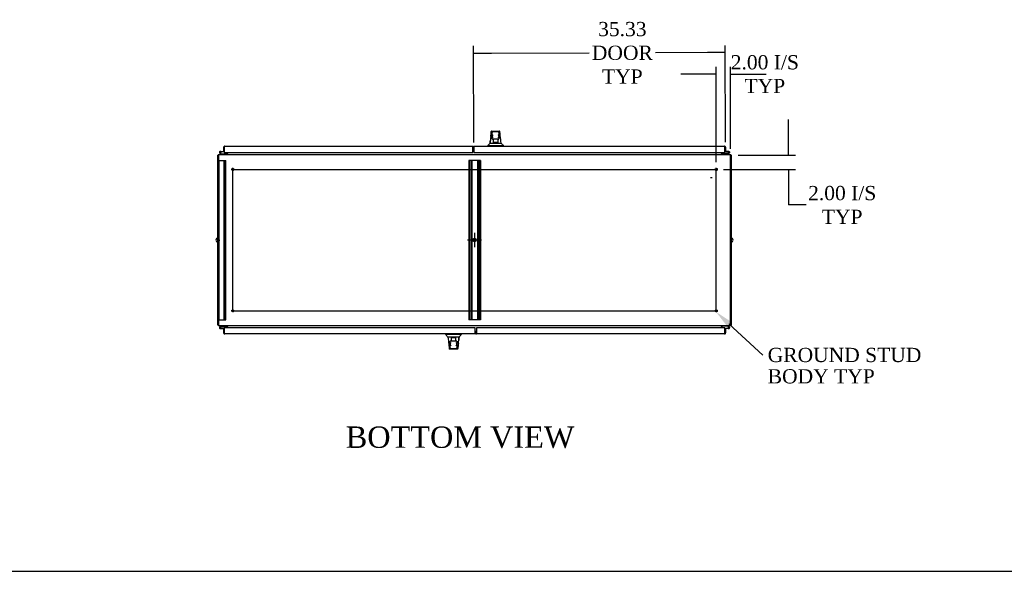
# Model space of a CAD drawing. Header units: inches. Extents: x 68 to 604, y 20 to 380.
# Tile 3 of 16: x 163 to 302, y 23 to 101. Entities that reach past the tile are written whole.
import ezdxf
from ezdxf import colors
from ezdxf.entities.mleader import LeaderData, LeaderLine
from ezdxf.enums import TextEntityAlignment as Align
from ezdxf.lldxf.tags import DXFTag
from ezdxf.math import Vec2, Vec3

# ---------------------------------------------------------------- set-up
doc = ezdxf.new("R2010")
doc.units = ezdxf.units.IN
doc.header["$MEASUREMENT"] = 0
for name, color, linetype in [('COM42890-3', 7, 'Continuous'), ('COM44037', 7, 'Continuous'), ('COM54578-60', 7, 'Continuous'), ('COM56746-4', 7, 'Continuous'), ('COM71117-3', 7, 'Continuous'), ('COM71119-1', 7, 'Continuous'), ('Default', 7, 'Continuous'), ('GSK11033', 7, 'Continuous'), ('HAN13066', 7, 'Continuous'), ('SCS00680', 7, 'Continuous'), ('STD21878', 7, 'Continuous')]:
    doc.layers.add(name, color=color, linetype=linetype)
doc.styles.add('SEACAD_Times_New_Roman', font='times.ttf')
tags = doc.linetypes.add('CENTER2', pattern=[1.125, 0.75, -0.125, 0.125, -0.125]).pattern_tags.tags
tags[10:11] = [DXFTag(74, 4), DXFTag(75, 0), DXFTag(340, '0'), DXFTag(46, 0.0), DXFTag(50, 0.0), DXFTag(44, 0.0), DXFTag(45, 0.0)]
tags[8:9] = [DXFTag(74, 4), DXFTag(75, 0), DXFTag(340, '0'), DXFTag(46, 0.0), DXFTag(50, 0.0), DXFTag(44, 0.0), DXFTag(45, 0.0)]
tags[6:7] = [DXFTag(74, 4), DXFTag(75, 0), DXFTag(340, '0'), DXFTag(46, 0.0), DXFTag(50, 0.0), DXFTag(44, 0.0), DXFTag(45, 0.0)]
tags[4:5] = [DXFTag(74, 4), DXFTag(75, 0), DXFTag(340, '0'), DXFTag(46, 0.0), DXFTag(50, 0.0), DXFTag(44, 0.0), DXFTag(45, 0.0)]
tags = doc.linetypes.add('HIDDEN2', pattern=[0.1875, 0.125, -0.0625]).pattern_tags.tags
tags[6:7] = [DXFTag(74, 4), DXFTag(75, 0), DXFTag(340, '0'), DXFTag(46, 0.0), DXFTag(50, 0.0), DXFTag(44, 0.0), DXFTag(45, 0.0)]
tags[4:5] = [DXFTag(74, 4), DXFTag(75, 0), DXFTag(340, '0'), DXFTag(46, 0.0), DXFTag(50, 0.0), DXFTag(44, 0.0), DXFTag(45, 0.0)]
doc.dimstyles.new('HAMMOND_(STH_-_540x360)', dxfattribs={"dimtxt": 2, "dimasz": 2.5, "dimexe": 1, "dimexo": 1, "dimgap": 0.5, "dimtad": 0, "dimtih": 1, "dimtoh": 1, "dimzin": 0, "dimdsep": 46, "dimtxsty": 'SEACAD_Times_New_Roman', "dimblk1": '_SE_FILLED', "dimblk2": '_SE_FILLED', "dimsah": 1, "dimcen": 1, "dimadec": 0, "dimazin": 0, "dimtfac": 0.8, "dimtofl": 0, "dimtmove": 0, "dimatfit": 3, "dimfxl": 0, "dimtolj": 1, "dimtzin": 0, "dimarcsym": 0})

# ---------------------------------------------------------------- blocks, each defined once
blk = doc.blocks.new('SE3')
at = {"layer": 'COM42890-3', "color": 7, "linetype": 'HIDDEN2'}
for p, q in [((124.99, 36.83), (124.99, 59.2)), ((124.99, 59.2), (125.13, 59.2)), ((125.08, 36.83), (125.08, 59.2)), ((125.13, 59.2), (125.85, 59.2)), ((125.77, 36.83), (125.77, 59.2)), ((125.85, 59.2), (125.99, 59.2)), ((125.89, 36.83), (125.89, 59.2)), ((125.99, 36.83), (125.99, 59.2)), ((160.25, 59.2), (160.11, 59.2)), ((160.11, 59.2), (160.11, 36.83)), ((160.21, 59.2), (160.21, 36.83)), ((161.6, 59.2), (160.25, 59.2)), ((160.43, 59.2), (160.43, 36.83)), ((160.53, 59.2), (160.53, 36.83)), ((161.32, 59.2), (161.32, 36.83)), ((161.42, 59.2), (161.42, 36.83)), ((161.74, 59.2), (161.6, 59.2)), ((161.64, 59.2), (161.64, 36.83)), ((161.74, 59.2), (161.74, 36.83)), ((125.08, 48.27), (124.99, 48.27)), ((124.99, 47.77), (125.08, 47.77)), ((124.99, 36.83), (125.13, 36.83)), ((125.13, 36.83), (125.85, 36.83)), ((125.85, 36.83), (125.99, 36.83)), ((160.25, 36.83), (160.11, 36.83)), ((161.6, 36.83), (160.25, 36.83)), ((161.74, 36.83), (161.6, 36.83))]:
    blk.add_line(p, q, dxfattribs=at)
blk.add_circle((160.92, 48.02), 0.25, dxfattribs=at)
at = {"layer": 'COM44037', "color": 7, "linetype": 'Continuous'}
for p, q in [((125.71, 60.46), (125.71, 61.06)), ((125.8, 61.13), (125.76, 61.18)), ((125.8, 61.06), (125.8, 61.18)), ((125.8, 61.13), (125.8, 61.06)), ((125.8, 61.06), (125.8, 61.06)), ((125.8, 61.06), (125.8, 60.33)), ((125.8, 60.46), (125.8, 60.86)), ((125.85, 61.21), (160.66, 61.21)), ((125.85, 61.21), (125.85, 61.21)), ((125.85, 61.21), (125.85, 61.21)), ((160.66, 61.21), (160.66, 61.06)), ((160.66, 60.33), (160.66, 61.06)), ((125.71, 60.46), (125.8, 60.46)), ((125.8, 60.33), (160.66, 60.33)), ((196.05, 35.7), (161.19, 35.7)), ((161.19, 35.7), (161.19, 34.97)), ((161.19, 34.82), (161.19, 34.97)), ((196, 34.82), (161.19, 34.82)), ((196, 34.82), (196, 34.82)), ((196, 34.82), (196, 34.82)), ((196.05, 34.97), (196.05, 35.7)), ((196.14, 35.57), (196.05, 35.57)), ((196.05, 35.57), (196.05, 35.17)), ((196.05, 34.97), (196.05, 34.97)), ((196.05, 34.9), (196.05, 34.97)), ((196.05, 34.97), (196.05, 34.85)), ((196.05, 34.9), (196.09, 34.85)), ((196.14, 35.57), (196.14, 34.97))]:
    blk.add_line(p, q, dxfattribs=at)
for centre, start, end in [((125.85, 61.06), 127.5036, 180), ((125.85, 61.06), 90.1561, 127.5036), ((125.85, 61.06), 90, 90.0762), ((160.66, 61.06), 19.7726, 90), ((161.19, 34.97), 199.7726, 270), ((196, 34.97), 270.1561, 307.5036), ((196, 34.97), 270, 270.0762), ((196, 34.97), 307.5036, 0)]:
    blk.add_arc(centre, 0.143, start, end, dxfattribs=at)
for points in [[(125.8, 61.18), (125.81, 61.19), (125.82, 61.19), (125.83, 61.2), (125.83, 61.2), (125.84, 61.21), (125.84, 61.21), (125.85, 61.21)], [(196.05, 34.85), (196.04, 34.84), (196.03, 34.84), (196.02, 34.83), (196.01, 34.83), (196.01, 34.82), (196, 34.82), (196, 34.82)]]:
    blk.add_open_spline(points, degree=3, knots=[0, 0, 0, 0, 0.5, 0.5, 0.75, 0.75, 1, 1, 1, 1], dxfattribs=at)
at = {"layer": 'COM54578-60', "color": 7, "linetype": 'Continuous'}
for p, q in [((125.35, 60.05), (125.14, 60.26)), ((125.18, 60.3), (125.38, 60.11)), ((125.29, 60.46), (125.22, 60.46)), ((125.34, 60.34), (125.28, 60.34)), ((125.29, 60.46), (125.8, 60.46)), ((125.32, 60.4), (125.34, 60.4)), ((125.8, 60.4), (125.34, 60.4)), ((125.38, 60.11), (126.07, 60.11)), ((125.8, 60.46), (125.8, 60.46)), ((126.07, 60.11), (126.07, 60.05)), ((195.78, 60.11), (195.78, 60.05)), ((196.47, 60.11), (195.78, 60.11)), ((196.05, 60.46), (196.05, 60.46)), ((196.63, 60.46), (196.05, 60.46)), ((196.05, 60.4), (196.59, 60.4)), ((196.58, 60.22), (196.47, 60.11)), ((196.49, 60.05), (196.66, 60.21)), ((196.56, 60.35), (196.51, 60.35)), ((196.56, 60.36), (196.56, 60.33)), ((196.59, 60.23), (196.58, 60.22)), ((196.64, 60.41), (196.61, 60.41)), ((196.61, 60.28), (196.64, 60.28)), ((196.66, 60.21), (196.71, 60.26)), ((196.69, 60.33), (196.69, 60.36)), ((125.35, 35.99), (125.19, 35.82)), ((126.07, 35.92), (126.07, 35.99)), ((195.77, 35.92), (195.77, 35.99)), ((196.49, 35.99), (196.71, 35.77)), ((125.19, 35.82), (125.14, 35.77)), ((125.16, 35.7), (125.16, 35.68)), ((125.23, 35.75), (125.21, 35.75)), ((125.21, 35.63), (125.23, 35.63)), ((125.22, 35.57), (125.8, 35.57)), ((125.25, 35.8), (125.27, 35.81)), ((125.8, 35.63), (125.26, 35.63)), ((125.27, 35.81), (125.38, 35.92)), ((125.28, 35.68), (125.28, 35.7)), ((125.28, 35.68), (125.34, 35.68)), ((125.38, 35.92), (126.07, 35.92)), ((125.8, 35.57), (125.8, 35.57)), ((196.47, 35.92), (195.77, 35.92)), ((196.05, 35.63), (196.5, 35.63)), ((196.56, 35.57), (196.05, 35.57)), ((196.05, 35.57), (196.05, 35.57)), ((196.66, 35.73), (196.47, 35.92)), ((196.52, 35.63), (196.5, 35.63)), ((196.51, 35.69), (196.57, 35.69)), ((196.56, 35.57), (196.63, 35.57))]:
    blk.add_line(p, q, dxfattribs=at)
for centre in [(125.22, 60.34), (196.63, 35.69)]:
    blk.add_circle(centre, 0.05, dxfattribs=at)
for centre, radius, start, end in [((125.22, 60.34), 0.117, 0, 227.608), ((125.22, 60.34), 0.055, 0, 228.8041), ((125.22, 60.34), 0.055, 228.8041, 0), ((125.22, 60.34), 0.117, 287.0274, 0), ((125.22, 60.34), 0.135, 24.0421, 60.0736), ((196.63, 60.34), 0.117, 174.7841, 90), ((196.63, 60.34), 0.117, 151.9602, 174.7841), ((196.61, 60.36), 0.05, 90, 180), ((196.61, 60.33), 0.05, 180, 270), ((196.63, 60.34), 0.135, 248.9858, 284.9706), ((196.64, 60.36), 0.05, 0, 90), ((196.64, 60.33), 0.05, 270, 0), ((125.22, 35.69), 0.117, 354.7841, 270), ((125.21, 35.7), 0.05, 90, 180), ((125.21, 35.68), 0.05, 180, 270), ((125.22, 35.69), 0.135, 68.9858, 104.9706), ((125.23, 35.7), 0.05, 0, 90), ((125.23, 35.68), 0.05, 270, 0), ((125.22, 35.69), 0.117, 331.9602, 354.7841), ((196.63, 35.69), 0.135, 204.0421, 240.0736), ((196.63, 35.69), 0.117, 107.0274, 180), ((196.63, 35.69), 0.117, 180, 47.608), ((196.63, 35.69), 0.055, 48.8041, 180), ((196.63, 35.69), 0.055, 180, 48.8041)]:
    blk.add_arc(centre, radius, start, end, dxfattribs=at)
at = {"layer": 'COM56746-4', "color": 7, "linetype": 'Continuous'}
for p, q in [((160.82, 61.21), (196, 61.21)), ((160.82, 61.06), (160.82, 61.21)), ((160.82, 61.06), (160.82, 60.33)), ((196, 61.21), (196, 61.21)), ((196, 61.21), (196, 61.21)), ((196, 61.21), (196, 61.21)), ((196.05, 61.13), (196.09, 61.18)), ((196.05, 61.06), (196.05, 61.18)), ((196.05, 61.06), (196.05, 61.13)), ((196.05, 61.06), (196.05, 61.06)), ((196.05, 60.33), (196.05, 61.06)), ((196.05, 60.86), (196.05, 60.46)), ((196.14, 61.06), (196.14, 60.46)), ((160.82, 60.33), (196.05, 60.33)), ((196.14, 60.46), (196.05, 60.46)), ((125.71, 35.57), (125.8, 35.57)), ((125.71, 34.97), (125.71, 35.57)), ((125.8, 34.9), (125.76, 34.85)), ((161.03, 35.7), (125.8, 35.7)), ((125.8, 35.7), (125.8, 34.97)), ((125.8, 35.17), (125.8, 35.57)), ((125.8, 34.97), (125.8, 34.97)), ((125.8, 34.97), (125.8, 34.9)), ((125.8, 34.97), (125.8, 34.85)), ((161.03, 34.82), (125.85, 34.82)), ((125.85, 34.82), (125.85, 34.82)), ((125.85, 34.82), (125.85, 34.82)), ((125.85, 34.82), (125.85, 34.82)), ((161.03, 34.97), (161.03, 35.7)), ((161.03, 34.97), (161.03, 34.82))]:
    blk.add_line(p, q, dxfattribs=at)
for centre, start, end in [((196, 61.06), 89.9238, 90), ((196, 61.06), 52.4964, 89.8439), ((196, 61.06), 0, 52.4964), ((125.85, 34.97), 180, 232.4964), ((125.85, 34.97), 232.4964, 269.8439), ((125.85, 34.97), 269.9238, 270)]:
    blk.add_arc(centre, 0.143, start, end, dxfattribs=at)
for points in [[(196.05, 61.18), (196.04, 61.19), (196.03, 61.19), (196.02, 61.2), (196.02, 61.2), (196.01, 61.21), (196, 61.21), (196, 61.21)], [(125.8, 34.85), (125.81, 34.84), (125.82, 34.84), (125.83, 34.83), (125.83, 34.83), (125.84, 34.82), (125.84, 34.82), (125.85, 34.82)]]:
    blk.add_open_spline(points, degree=3, knots=[0, 0, 0, 0, 0.5, 0.5, 0.75, 0.75, 1, 1, 1, 1], dxfattribs=at)
at = {"layer": 'COM71117-3', "color": 7, "linetype": 'Continuous'}
for p, q in [((124.99, 60.05), (196.86, 60.05)), ((124.99, 60.05), (124.99, 59.86)), ((124.99, 59.86), (124.99, 36.18)), ((126.27, 60.14), (126.27, 60.33)), ((126.27, 60.14), (126.27, 60.05)), ((195.58, 60.33), (195.58, 60.14)), ((195.58, 60.05), (195.58, 60.14)), ((196.86, 59.86), (196.86, 60.05)), ((196.86, 36.18), (196.86, 59.86)), ((124.99, 36.18), (124.99, 35.99)), ((196.86, 35.99), (124.99, 35.99)), ((126.27, 35.99), (126.27, 35.89)), ((195.58, 35.89), (195.58, 35.99)), ((196.86, 35.99), (196.86, 36.18)), ((126.27, 35.7), (126.27, 35.89)), ((195.58, 35.89), (195.58, 35.7))]:
    blk.add_line(p, q, dxfattribs=at)
at = {"layer": 'COM71119-1', "color": 7, "linetype": 'Continuous'}
for p, q in [((124.89, 36.08), (124.89, 59.95)), ((124.99, 59.95), (124.89, 59.95)), ((126.17, 60.33), (126.17, 60.14)), ((195.67, 60.14), (195.67, 60.33)), ((196.86, 59.95), (196.95, 59.95)), ((196.95, 59.95), (196.95, 36.08)), ((124.99, 36.08), (124.89, 36.08)), ((196.86, 36.08), (196.95, 36.08)), ((126.17, 35.89), (126.17, 35.7)), ((195.67, 35.7), (195.67, 35.89))]:
    blk.add_line(p, q, dxfattribs=at)
for centre, radius, start, end in [((125.08, 59.86), 0.19, 120, 150), ((126.08, 60.14), 0.095, 270, 0), ((126.08, 60.14), 0.19, 330, 0), ((195.77, 60.14), 0.19, 180, 210), ((195.77, 60.14), 0.095, 180, 270), ((196.76, 59.86), 0.19, 30, 60), ((125.08, 36.18), 0.19, 210, 240), ((126.08, 35.89), 0.095, 0, 90), ((126.08, 35.89), 0.19, 0, 30), ((195.77, 35.89), 0.19, 150, 180), ((195.77, 35.89), 0.095, 90, 180), ((196.76, 36.18), 0.19, 300, 330)]:
    blk.add_arc(centre, radius, start, end, dxfattribs=at)
at = {"layer": 'GSK11033', "color": 7, "linetype": 'Continuous'}
for p, q in [((125.8, 61.11), (125.8, 61.11)), ((125.8, 61.11), (125.8, 60.86)), ((125.8, 60.86), (125.8, 60.86)), ((160.82, 61.11), (160.66, 61.11)), ((160.82, 61.11), (160.66, 61.11)), ((160.8, 60.86), (160.66, 60.86)), ((160.8, 60.86), (160.66, 60.86)), ((160.82, 61.06), (160.8, 61.06)), ((160.8, 61.06), (160.8, 60.81)), ((196.05, 61.11), (196.05, 60.86)), ((196.05, 61.11), (196.05, 61.11)), ((196.05, 60.86), (196.05, 60.86)), ((160.8, 60.81), (160.82, 60.81)), ((125.8, 35.17), (125.8, 35.17)), ((125.8, 35.17), (125.8, 34.92)), ((125.8, 34.92), (125.8, 34.92)), ((161.05, 35.22), (161.03, 35.22)), ((161.19, 35.17), (161.03, 35.17)), ((161.19, 35.17), (161.03, 35.17)), ((161.03, 34.97), (161.05, 34.97)), ((161.19, 34.92), (161.03, 34.92)), ((161.19, 34.92), (161.03, 34.92)), ((161.05, 34.97), (161.05, 35.22)), ((196.05, 35.17), (196.05, 34.92)), ((196.05, 35.17), (196.05, 35.17)), ((196.05, 34.92), (196.05, 34.92))]:
    blk.add_line(p, q, dxfattribs=at)
at = {"layer": 'HAN13066', "color": 7, "linetype": 'Continuous'}
for p, q in [((163.27, 63.27), (163.27, 63.27)), ((163.33, 63.32), (164.42, 63.32)), ((163.42, 62.68), (163.42, 63.15)), ((163.42, 62.27), (163.42, 62.68)), ((163.42, 62.24), (163.42, 62.27)), ((164.24, 63.24), (163.51, 63.24)), ((164.33, 63.15), (164.33, 62.68)), ((164.33, 62.68), (164.33, 62.27)), ((164.33, 62.27), (164.33, 62.24)), ((164.48, 63.27), (164.48, 63.27)), ((162.79, 61.29), (163.14, 61.29)), ((162.79, 61.29), (162.79, 61.21)), ((163.1, 61.64), (163.3, 61.64)), ((163.14, 61.29), (163.37, 61.29)), ((163.3, 61.64), (163.41, 61.64)), ((163.37, 61.29), (163.82, 61.29)), ((163.41, 61.64), (163.62, 61.64)), ((163.51, 62.18), (163.48, 62.18)), ((164.24, 62.18), (163.51, 62.18)), ((163.58, 61.75), (163.58, 62.18)), ((163.58, 61.71), (163.58, 61.75)), ((163.79, 61.71), (163.61, 61.71)), ((163.62, 61.64), (163.69, 61.64)), ((163.69, 61.64), (163.78, 61.64)), ((163.78, 61.64), (163.82, 61.64)), ((163.96, 61.71), (163.79, 61.71)), ((163.82, 61.64), (163.94, 61.64)), ((163.82, 61.29), (163.94, 61.29)), ((163.94, 61.64), (164.23, 61.64)), ((163.94, 61.29), (163.99, 61.29)), ((164.15, 61.71), (163.96, 61.71)), ((163.99, 61.29), (164.14, 61.29)), ((164.14, 61.29), (164.62, 61.29)), ((164.18, 62.18), (164.18, 61.75)), ((164.18, 61.75), (164.18, 61.71)), ((164.23, 61.64), (164.34, 61.64)), ((164.27, 62.18), (164.24, 62.18)), ((164.34, 61.64), (164.67, 61.64)), ((164.62, 61.29), (164.97, 61.29)), ((164.97, 61.21), (164.97, 61.29)), ((156.88, 34.82), (156.88, 34.74)), ((157.23, 34.74), (156.88, 34.74)), ((157.71, 34.74), (157.23, 34.74)), ((157.86, 34.74), (157.71, 34.74)), ((157.91, 34.74), (157.86, 34.74)), ((158.03, 34.74), (157.91, 34.74)), ((158.48, 34.74), (158.03, 34.74)), ((158.71, 34.74), (158.48, 34.74)), ((159.06, 34.74), (158.71, 34.74)), ((159.06, 34.74), (159.06, 34.82)), ((157.5, 34.39), (157.18, 34.39)), ((157.61, 34.39), (157.5, 34.39)), ((157.52, 33.76), (157.52, 33.79)), ((157.52, 33.35), (157.52, 33.76)), ((157.52, 32.88), (157.52, 33.35)), ((157.58, 33.85), (157.61, 33.85)), ((157.91, 34.39), (157.61, 34.39)), ((157.61, 33.85), (158.34, 33.85)), ((157.67, 34.28), (157.67, 34.32)), ((157.67, 33.85), (157.67, 34.28)), ((157.7, 34.32), (157.89, 34.32)), ((157.89, 34.32), (158.06, 34.32)), ((158.03, 34.39), (157.91, 34.39)), ((158.07, 34.39), (158.03, 34.39)), ((158.06, 34.32), (158.24, 34.32)), ((158.16, 34.39), (158.07, 34.39)), ((158.23, 34.39), (158.16, 34.39)), ((158.44, 34.39), (158.23, 34.39)), ((158.27, 34.32), (158.27, 34.28)), ((158.27, 34.28), (158.27, 33.85)), ((158.34, 33.85), (158.37, 33.85)), ((158.43, 33.79), (158.43, 33.76)), ((158.43, 33.76), (158.43, 33.35)), ((158.43, 33.35), (158.43, 32.88)), ((158.55, 34.39), (158.44, 34.39)), ((158.75, 34.39), (158.55, 34.39)), ((157.37, 32.76), (157.36, 32.76)), ((158.52, 32.71), (157.42, 32.71)), ((157.61, 32.79), (158.34, 32.79)), ((158.58, 32.76), (158.58, 32.76))]:
    blk.add_line(p, q, dxfattribs=at)
for centre, radius, start, end in [((179.01, 60.65), 15.93, 173.1476, 176.4108), ((163.33, 63.26), 0.06, 89.9925, 174.0071), ((163.51, 63.15), 0.09, 90, 180), ((163.68, 62.67), 0.259, 130.7149, 177.9019), ((163.46, 62.68), 0.0411, 178.3464, 179.9974), ((163.51, 62.27), 0.09, 180, 270), ((163.48, 62.24), 0.06, 180, 270), ((164.24, 63.15), 0.09, 0, 90), ((164.07, 62.67), 0.259, 2.0981, 49.2851), ((164.24, 62.27), 0.09, 270, 0), ((164.27, 62.24), 0.06, 270, 0), ((164.29, 62.68), 0.0411, 0.0026, 1.6536), ((164.42, 63.26), 0.06, 5.5758, 90.0089), ((102.62, 55.6), 62.32, 5.5659, 6.5216), ((159, 64.92), 5.25, 316.2334, 321.3827), ((177.08, 71.83), 16.06, 219.3746, 221.0327), ((144.76, 24.2), 16.06, 39.3746, 41.0327), ((162.85, 31.11), 5.25, 136.2334, 141.3827), ((219.22, 40.43), 62.32, 185.5659, 186.5216), ((157.61, 33.76), 0.09, 90, 180), ((157.58, 33.79), 0.06, 90, 180), ((157.56, 33.35), 0.0411, 180.0026, 181.6536), ((157.77, 33.36), 0.259, 182.0981, 229.2851), ((158.34, 33.76), 0.09, 0, 90), ((158.17, 33.36), 0.259, 310.7149, 357.9019), ((158.37, 33.79), 0.06, 0, 90), ((158.38, 33.35), 0.0411, 358.3464, 359.9974), ((142.84, 35.39), 15.93, 353.1476, 356.4108), ((157.42, 32.77), 0.06, 185.5758, 270.0089), ((157.61, 32.88), 0.09, 180, 270), ((158.34, 32.88), 0.09, 270, 0), ((158.52, 32.77), 0.06, 269.9925, 354.0071)]:
    blk.add_arc(centre, radius, start, end, dxfattribs=at)
for points in [[(163.2, 62.55), (163.22, 62.79), (163.25, 63.03), (163.27, 63.27)], [(164.54, 62.68), (164.52, 62.87), (164.5, 63.07), (164.48, 63.27)], [(163.1, 61.64), (163.12, 61.79), (163.13, 61.93), (163.15, 62.07)], [(157.31, 33.35), (157.33, 33.16), (157.35, 32.96), (157.36, 32.76)], [(158.65, 33.49), (158.63, 33.24), (158.6, 33), (158.58, 32.76)], [(158.75, 34.39), (158.73, 34.25), (158.72, 34.1), (158.7, 33.96)]]:
    blk.add_open_spline(points, degree=3, dxfattribs=at)
for points, knots in [([(163.51, 62.4), (163.51, 62.41), (163.5, 62.42), (163.49, 62.45), (163.49, 62.46), (163.47, 62.49), (163.46, 62.52), (163.45, 62.55), (163.45, 62.57), (163.44, 62.59), (163.43, 62.6), (163.43, 62.64), (163.42, 62.66), (163.42, 62.68)], [0, 0, 0, 0, 0.125, 0.125, 0.25, 0.25, 0.5, 0.5, 0.625, 0.625, 0.75, 0.75, 1, 1, 1, 1]), ([(164.33, 62.68), (164.33, 62.66), (164.33, 62.64), (164.32, 62.6), (164.32, 62.59), (164.31, 62.57), (164.3, 62.55), (164.29, 62.52), (164.28, 62.49), (164.27, 62.46), (164.26, 62.45), (164.25, 62.42), (164.25, 62.41), (164.24, 62.4)], [0, 0, 0, 0, 0.25, 0.25, 0.375, 0.375, 0.5, 0.5, 0.75, 0.75, 0.875, 0.875, 1, 1, 1, 1]), ([(163.58, 61.75), (163.58, 61.76), (163.58, 61.76), (163.58, 61.78), (163.58, 61.78), (163.59, 61.8), (163.6, 61.82), (163.61, 61.83)], [0, 0, 0, 0, 0.25, 0.25, 0.5, 0.5, 1, 1, 1, 1]), ([(163.61, 61.71), (163.6, 61.71), (163.6, 61.71), (163.59, 61.71), (163.59, 61.71), (163.58, 61.71), (163.58, 61.71), (163.58, 61.71), (163.58, 61.71), (163.58, 61.71)], [0, 0, 0, 0, 0.25, 0.25, 0.5, 0.5, 0.75, 0.75, 1, 1, 1, 1]), ([(164.15, 61.83), (164.15, 61.82), (164.16, 61.8), (164.17, 61.78), (164.17, 61.78), (164.18, 61.76), (164.18, 61.76), (164.18, 61.75)], [0, 0, 0, 0, 0.5, 0.5, 0.75, 0.75, 1, 1, 1, 1]), ([(164.18, 61.71), (164.18, 61.71), (164.18, 61.71), (164.17, 61.71), (164.17, 61.71), (164.16, 61.71), (164.16, 61.71), (164.15, 61.71)], [0, 0, 0, 0, 0.25, 0.25, 0.5, 0.5, 1, 1, 1, 1]), ([(157.52, 33.35), (157.52, 33.37), (157.52, 33.39), (157.53, 33.43), (157.53, 33.44), (157.54, 33.47), (157.54, 33.48), (157.56, 33.51), (157.56, 33.54), (157.58, 33.57), (157.58, 33.59), (157.59, 33.61), (157.6, 33.62), (157.61, 33.63)], [0, 0, 0, 0, 0.25, 0.25, 0.375, 0.375, 0.5, 0.5, 0.75, 0.75, 0.875, 0.875, 1, 1, 1, 1]), ([(157.67, 34.32), (157.67, 34.32), (157.67, 34.32), (157.67, 34.32), (157.68, 34.32), (157.68, 34.32), (157.69, 34.32), (157.7, 34.32)], [0, 0, 0, 0, 0.25, 0.25, 0.5, 0.5, 1, 1, 1, 1]), ([(157.7, 34.2), (157.69, 34.21), (157.69, 34.23), (157.68, 34.25), (157.68, 34.25), (157.67, 34.27), (157.67, 34.27), (157.67, 34.28)], [0, 0, 0, 0, 0.5, 0.5, 0.75, 0.75, 1, 1, 1, 1]), ([(158.24, 34.32), (158.24, 34.32), (158.25, 34.32), (158.26, 34.32), (158.26, 34.32), (158.26, 34.32), (158.27, 34.32), (158.27, 34.32), (158.27, 34.32), (158.27, 34.32)], [0, 0, 0, 0, 0.25, 0.25, 0.5, 0.5, 0.75, 0.75, 1, 1, 1, 1]), ([(158.27, 34.28), (158.27, 34.27), (158.27, 34.27), (158.27, 34.25), (158.26, 34.25), (158.25, 34.23), (158.25, 34.21), (158.24, 34.2)], [0, 0, 0, 0, 0.25, 0.25, 0.5, 0.5, 1, 1, 1, 1]), ([(158.34, 33.63), (158.34, 33.62), (158.35, 33.61), (158.36, 33.59), (158.36, 33.57), (158.38, 33.54), (158.39, 33.51), (158.4, 33.48), (158.4, 33.47), (158.41, 33.44), (158.41, 33.43), (158.42, 33.39), (158.42, 33.37), (158.43, 33.35)], [0, 0, 0, 0, 0.125, 0.125, 0.25, 0.25, 0.5, 0.5, 0.625, 0.625, 0.75, 0.75, 1, 1, 1, 1])]:
    blk.add_open_spline(points, degree=3, knots=knots, dxfattribs=at)
at = {"layer": 'SCS00680', "color": 7, "linetype": 'Continuous'}
for centre, start, end in [((124.95, 48.02), 100.3132, 259.6868), ((196.89, 48.02), 280.3132, 79.6868)]:
    blk.add_arc(centre, 0.331, start, end, dxfattribs=at)
at = {"layer": 'STD21878', "color": 7, "linetype": 'HIDDEN2'}
for centre, radius in [((126.99, 57.95), 0.141), ((126.99, 57.95), 0.125), ((194.86, 57.95), 0.141), ((194.86, 57.95), 0.125), ((126.99, 38.08), 0.141), ((126.99, 38.08), 0.125), ((194.86, 38.08), 0.141), ((194.86, 38.08), 0.125)]:
    blk.add_circle(centre, radius, dxfattribs=at)
blk = doc.blocks.new('_SE_FILLED')
at = {"color": 0}
blk.add_line((0, 0), (-1, 0), dxfattribs=at)
blk.add_solid([(0, 0), (-1, -0.1665), (-1, 0.1665), (0, 0)], dxfattribs=at)
blk = doc.blocks.new('*D80')
at = {"layer": 'Default', "color": 0, "linetype": 'Continuous', "lineweight": -2}
for p, q in [((227.22, 83.59), (227.19, 97.18)), ((262.54, 83.65), (262.52, 97.24)), ((229.69, 96.18), (243.4, 96.21)), ((260.02, 96.24), (252.74, 96.23))]:
    blk.add_line(p, q, dxfattribs=at)
at = {"layer": 'Defpoints', "color": 0, "linetype": 'Continuous'}
for p in [(262.52, 96.24), (227.22, 82.59), (262.54, 82.65)]:
    blk.add_point(p, dxfattribs=at)
at = {"layer": 'Default', "color": 0, "linetype": 'Continuous', "lineweight": -2, "xscale": 2.5, "yscale": 2.5, "zscale": 2.5}
for p, rotation in [((227.19, 96.18), 180.1054273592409), ((262.52, 96.24), 0.1054273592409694)]:
    blk.add_blockref('_SE_FILLED', p, dxfattribs=dict(at, rotation=rotation))
at = {"layer": 'Default', "color": 0, "linetype": 'Continuous', "insert": (248.07, 96.22), "char_height": 2, "attachment_point": 5, "style": 'SEACAD_Times_New_Roman'}
blk.add_mtext('\\A1;\\A1;35.33\\PDOOR\\PTYP', dxfattribs=at)
blk = doc.blocks.new('*D86')
at = {"layer": 'Default', "color": 0, "linetype": 'Continuous', "lineweight": -2}
for p, q in [((261.26, 80.84), (261.26, 94.22)), ((263.26, 82.74), (263.26, 94.22)), ((258.76, 93.22), (256.26, 93.22)), ((265.76, 93.22), (268.26, 93.22))]:
    blk.add_line(p, q, dxfattribs=at)
at = {"layer": 'Defpoints', "color": 0, "linetype": 'Continuous'}
for p in [(263.26, 93.22), (263.26, 81.74), (261.26, 79.84)]:
    blk.add_point(p, dxfattribs=at)
at = {"layer": 'Default', "color": 0, "linetype": 'Continuous', "lineweight": -2, "xscale": 2.5, "yscale": 2.5, "zscale": 2.5}
blk.add_blockref('_SE_FILLED', (261.26, 93.22), dxfattribs=at)
at = {"layer": 'Default', "color": 0, "linetype": 'Continuous', "lineweight": -2, "xscale": 2.5, "yscale": 2.5, "zscale": 2.5, "rotation": 180}
blk.add_blockref('_SE_FILLED', (263.26, 93.22), dxfattribs=at)
at = {"layer": 'Default', "color": 0, "linetype": 'Continuous', "insert": (268.07, 93.22), "char_height": 2, "attachment_point": 5, "style": 'SEACAD_Times_New_Roman'}
blk.add_mtext('\\A1;\\A1;2.00 I/S\\PTYP', dxfattribs=at)
blk = doc.blocks.new('*D87')
at = {"layer": 'Default', "color": 0, "linetype": 'Continuous', "lineweight": -2}
for p, q in [((271.37, 84.34), (271.37, 86.84)), ((264.31, 81.84), (272.37, 81.84)), ((262.26, 79.84), (272.37, 79.84)), ((271.37, 77.34), (271.37, 74.84)), ((273.87, 74.84), (271.37, 74.84))]:
    blk.add_line(p, q, dxfattribs=at)
at = {"layer": 'Defpoints', "color": 0, "linetype": 'Continuous'}
for p in [(263.31, 81.84), (261.26, 79.84), (271.37, 79.84)]:
    blk.add_point(p, dxfattribs=at)
at = {"layer": 'Default', "color": 0, "linetype": 'Continuous', "lineweight": -2, "xscale": 2.5, "yscale": 2.5, "zscale": 2.5}
for p, rotation in [((271.37, 81.84), 270), ((271.37, 79.84), 90)]:
    blk.add_blockref('_SE_FILLED', p, dxfattribs=dict(at, rotation=rotation))
at = {"layer": 'Default', "color": 0, "linetype": 'Continuous', "insert": (278.93, 74.84), "char_height": 2, "attachment_point": 5, "style": 'SEACAD_Times_New_Roman'}
blk.add_mtext('\\A1;\\A1;2.00 I/S\\PTYP', dxfattribs=at)
blk = doc.blocks.new('SEANNOT_GROUP2')
at = {"layer": 'Default', "color": 7, "linetype": 'CENTER2'}
for p, q in [((160.92, 49.02), (160.92, 47.02)), ((161.92, 48.02), (159.92, 48.02))]:
    blk.add_line(p, q, dxfattribs=at)
blk = doc.blocks.new('SEANNOT_GROUP3')
at = {"layer": 'Default', "color": 7, "linetype": 'CENTER2'}
blk.add_line((194.28, 56.74), (194.05, 56.74), dxfattribs=at)
blk = doc.blocks.new('SEANNOT_GROUP7')
at = {"layer": 'Default', "color": 7, "linetype": 'CENTER2'}
for p, q in [((125.14, 60.34), (125.1, 60.34)), ((125.26, 60.34), (125.18, 60.34)), ((125.22, 60.42), (125.22, 60.46)), ((125.22, 60.38), (125.22, 60.3)), ((125.22, 60.26), (125.22, 60.22)), ((125.3, 60.34), (125.34, 60.34))]:
    blk.add_line(p, q, dxfattribs=at)
blk = doc.blocks.new('SEANNOT_GROUP8')
at = {"layer": 'Default', "color": 7, "linetype": 'CENTER2'}
for p, q in [((126.91, 38.08), (126.78, 38.08)), ((127.03, 38.08), (126.95, 38.08)), ((126.99, 38.16), (126.99, 38.29)), ((126.99, 38.12), (126.99, 38.04)), ((126.99, 38), (126.99, 37.87)), ((127.07, 38.08), (127.2, 38.08))]:
    blk.add_line(p, q, dxfattribs=at)
blk = doc.blocks.new('SEANNOT_GROUP9')
at = {"layer": 'Default', "color": 7, "linetype": 'CENTER2'}
for p, q in [((126.99, 58.03), (126.99, 58.16)), ((126.91, 57.95), (126.78, 57.95)), ((127.03, 57.95), (126.95, 57.95)), ((126.99, 57.99), (126.99, 57.91)), ((126.99, 57.87), (126.99, 57.74)), ((127.07, 57.95), (127.2, 57.95))]:
    blk.add_line(p, q, dxfattribs=at)
blk = doc.blocks.new('SEANNOT_GROUP10')
at = {"layer": 'Default', "color": 7, "linetype": 'CENTER2'}
for p, q in [((194.78, 38.08), (194.65, 38.08)), ((194.9, 38.08), (194.82, 38.08)), ((194.86, 38.16), (194.86, 38.29)), ((194.86, 38.12), (194.86, 38.04)), ((194.86, 38), (194.86, 37.87)), ((194.94, 38.08), (195.07, 38.08))]:
    blk.add_line(p, q, dxfattribs=at)
blk = doc.blocks.new('SEANNOT_GROUP11')
at = {"layer": 'Default', "color": 7, "linetype": 'CENTER2'}
for p, q in [((194.86, 58.03), (194.86, 58.16)), ((194.78, 57.95), (194.65, 57.95)), ((194.9, 57.95), (194.82, 57.95)), ((194.86, 57.99), (194.86, 57.91)), ((194.86, 57.87), (194.86, 57.74)), ((194.94, 57.95), (195.07, 57.95))]:
    blk.add_line(p, q, dxfattribs=at)
blk = doc.blocks.new('SEANNOT_GROUP12')
at = {"layer": 'Default', "color": 7, "linetype": 'CENTER2'}
for p, q in [((196.55, 35.69), (196.51, 35.69)), ((196.67, 35.69), (196.59, 35.69)), ((196.63, 35.77), (196.63, 35.81)), ((196.63, 35.73), (196.63, 35.65)), ((196.63, 35.61), (196.63, 35.57)), ((196.71, 35.69), (196.75, 35.69))]:
    blk.add_line(p, q, dxfattribs=at)
blk = doc.blocks.new('SEANNOT_GROUP13')
at = {"layer": 'Default', "color": 7, "linetype": 'CENTER2'}
blk.add_line((126.99, 38.19), (126.99, 57.84), dxfattribs=at)
blk = doc.blocks.new('SEANNOT_GROUP14')
at = {"layer": 'Default', "color": 7, "linetype": 'CENTER2'}
blk.add_line((194.86, 38.19), (194.86, 57.84), dxfattribs=at)
blk = doc.blocks.new('SEANNOT_GROUP15')
at = {"layer": 'Default', "color": 7, "linetype": 'CENTER2'}
blk.add_line((127.1, 38.08), (194.75, 38.08), dxfattribs=at)
blk = doc.blocks.new('SEANNOT_GROUP16')
at = {"layer": 'Default', "color": 7, "linetype": 'CENTER2'}
blk.add_line((127.1, 57.95), (194.75, 57.95), dxfattribs=at)
blk = doc.blocks.new('SEANNOT_GROUP17')
at = {"layer": 'Default', "color": 7, "linetype": 'CENTER2'}
blk.add_line((124.92, 48.02), (125.15, 48.02), dxfattribs=at)
blk = doc.blocks.new('BORDER')
at = {"layer": 'Default', "color": 7, "linetype": 'Continuous'}
blk.add_line((-41.86, 0), (0, 0), dxfattribs=at)

msp = doc.modelspace()

# ---------------------------------------------------------------- block references
at = {"layer": 'Default', "color": 7, "xscale": 12.8, "yscale": 12.8, "zscale": 12.8}
msp.add_blockref('BORDER', (604.235, 23.363), dxfattribs=at)
at = {"layer": 'Default'}
for name in ['SE3', 'SEANNOT_GROUP7', 'SEANNOT_GROUP9', 'SEANNOT_GROUP13', 'SEANNOT_GROUP16', 'SEANNOT_GROUP11', 'SEANNOT_GROUP14', 'SEANNOT_GROUP3', 'SEANNOT_GROUP2', 'SEANNOT_GROUP17', 'SEANNOT_GROUP8', 'SEANNOT_GROUP15', 'SEANNOT_GROUP10', 'SEANNOT_GROUP12']:
    msp.add_blockref(name, (66.401, 21.887), dxfattribs=at)

# ---------------------------------------------------------------- texts
at = {"layer": 'Default', "color": 7, "linetype": 'Continuous', "style": 'SEACAD_Times_New_Roman'}
msp.add_text('BOTTOM VIEW', height=3, dxfattribs=at).set_placement((209.246, 43.714), align=Align.TOP_LEFT)

# ---------------------------------------------------------------- dimensions: what is measured, and where the dimension line sits
at = {"layer": 'Default', "color": 7, "linetype": 'Continuous'}
dim = msp.add_linear_dim(base=(262.518, 96.243), p1=(227.218, 82.586), p2=(262.543, 82.651), angle=0.10543, text='\\A1;<>\\PDOOR\\XTYP', dimstyle='HAMMOND_(STH_-_540x360)', dxfattribs=at)
dim.commit()
dim.dimension.update_dxf_attribs({"geometry": '*D80', "text_midpoint": (248.069, 96.216), "dimtype": 161})
dim = msp.add_linear_dim(base=(263.26, 93.216), p1=(261.26, 79.838), p2=(263.26, 81.743), text='\\A1;<> I/S\\PTYP', dimstyle='HAMMOND_(STH_-_540x360)', override={"dimtmove": 1}, dxfattribs=at)
dim.commit()
dim.dimension.update_dxf_attribs({"geometry": '*D86', "text_midpoint": (268.067, 93.216), "dimtype": 160})
dim = msp.add_linear_dim(base=(271.367, 79.838), p1=(263.307, 81.838), p2=(261.26, 79.838), angle=90, text='\\A1;<> I/S\\PTYP', dimstyle='HAMMOND_(STH_-_540x360)', override={"dimtmove": 1}, dxfattribs=at)
dim.commit()
dim.dimension.update_dxf_attribs({"geometry": '*D87', "text_midpoint": (272.367, 75.599), "dimtype": 160})

# ---------------------------------------------------------------- leaders
ml = msp.add_multileader_mtext('Standard', dxfattribs=at)
ml.set_content('{\\pxsm0.9;\\fTimes New Roman|b0||i0||c0|p34;\\W1.;GROUND STUD\\PBODY TYP\\P}', color=7)
ml.set_leader_properties()
ml.build(insert=Vec2(0, 0))
ml.multileader.update_dxf_attribs({"dogleg_length": 0, "arrow_head_size": 2.5})
ctx = ml.context
ctx.base_point, ctx.char_height, ctx.arrow_head_size, ctx.landing_gap_size, ctx.plane_origin = Vec3(267.774, 53.742), 2, 2.5, 0.7, Vec3(66.401, 21.887)
notes = []
notes.append((ctx, [(0, (1, 1, 0), (267.774, 53.742), (1, 0), 0, [(0, [(261.196, 59.842)], 0, [])])]))
ctx.mtext.insert = Vec3(268.474, 54.764)
for ctx, leaders in notes:
    for number, flags, end, landing, length, lines in leaders:
        leader = LeaderData()
        leader.index, (leader.has_last_leader_line, leader.has_dogleg_vector, leader.attachment_direction) = number, flags
        leader.last_leader_point, leader.dogleg_vector, leader.dogleg_length = Vec3(end), Vec3(landing), length
        for number, points, colour, breaks in lines:
            line = LeaderLine()
            line.index, line.vertices, line.color, line.breaks = number, Vec3.list(points), colors.encode_raw_color(colour), breaks
            leader.lines.append(line)
        ctx.leaders.append(leader)

doc.saveas('drawing.dxf')
